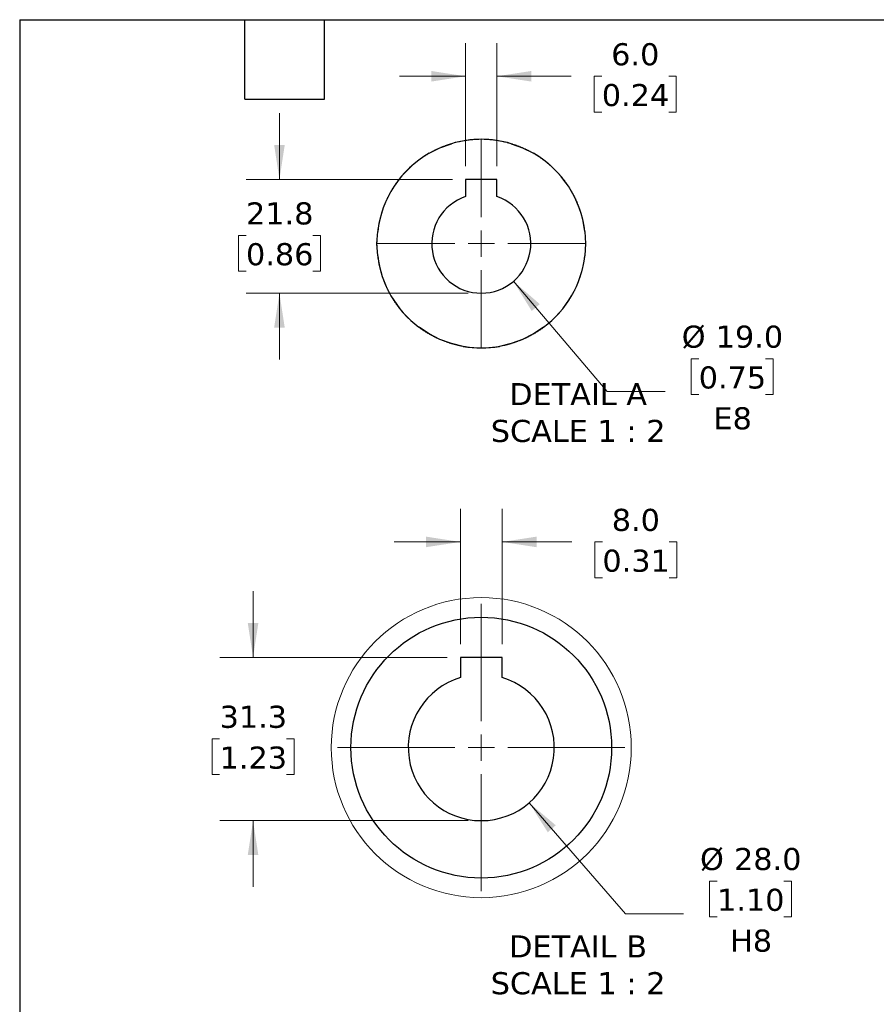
# Model space of a CAD drawing. Header units: millimetres. Extents: x 38 to 1638, y 38 to 1257.
# Tile 3 of 13: x 38 to 531, y 691 to 1257. Entities that reach past the tile are written whole.
import ezdxf

# ---------------------------------------------------------------- set-up
doc = ezdxf.new("R2010")
doc.units = ezdxf.units.MM
doc.header["$LTSCALE"] = 6
doc.linetypes.add('SLD-Solid', pattern=[0])
doc.layers.add('TEXT', color=140, linetype='SLD-Solid', lineweight=25)
doc.styles.add('SLDTEXTSTYLE0', font='VERDANA.TTF')
doc.dimstyles.new('SLDDIMSTYLE10', dxfattribs={"dimtxt": 12.948047, "dimasz": 19.812, "dimexe": 0, "dimexo": 0.0625, "dimgap": 3.237012, "dimtad": 0, "dimtih": 1, "dimtoh": 1, "dimlfac": 0.333333, "dimrnd": 1e-09, "dimzin": 12, "dimdsep": 46, "dimtxsty": 'SLDTEXTSTYLE0', "dimsah": 1, "dimcen": 0.09, "dimadec": 0, "dimazin": 3, "dimtfac": 1, "dimtmove": 0, "dimatfit": 0, "dimfxl": 0, "dimfrac": 2, "dimtolj": 1, "dimtzin": 12, "dimarcsym": 0})
doc.dimstyles.new('SLDDIMSTYLE11', dxfattribs={"dimtxt": 12.948047, "dimasz": 19.812, "dimexe": 0, "dimexo": 0.0625, "dimgap": 3.237012, "dimtad": 0, "dimtih": 1, "dimtoh": 1, "dimlfac": 0.333333, "dimrnd": 1e-09, "dimzin": 4, "dimdsep": 46, "dimtxsty": 'SLDTEXTSTYLE0', "dimsah": 1, "dimcen": 0, "dimadec": 0, "dimazin": 1, "dimtfac": 1, "dimtofl": 0, "dimtmove": 0, "dimatfit": 3, "dimfxl": 0, "dimfrac": 2, "dimtolj": 1, "dimtzin": 12, "dimarcsym": 0})
doc.dimstyles.new('SLDDIMSTYLE9', dxfattribs={"dimtxt": 12.948047, "dimasz": 19.812, "dimexe": 0, "dimexo": 0.0625, "dimgap": 3.237012, "dimtad": 0, "dimtih": 1, "dimtoh": 1, "dimlfac": 0.333333, "dimrnd": 1e-09, "dimzin": 4, "dimdsep": 46, "dimtxsty": 'SLDTEXTSTYLE0', "dimsah": 1, "dimcen": 0.09, "dimadec": 0, "dimazin": 1, "dimtfac": 1, "dimtmove": 0, "dimatfit": 0, "dimfxl": 0, "dimfrac": 2, "dimtolj": 1, "dimtzin": 12, "dimarcsym": 0})

# ---------------------------------------------------------------- blocks, each defined once
blk = doc.blocks.new('_D_21')
at = {"color": 7, "linetype": 'SLD-Solid', "lineweight": 0}
for p, q in [((294.64, 1173.03), (294.64, 1243.81)), ((312.64, 1173.03), (312.64, 1243.81)), ((294.64, 1224.76), (256.54, 1224.76)), ((312.64, 1224.76), (355.44, 1224.76)), ((372.98, 1224.76), (368.63, 1224.76)), ((368.63, 1224.76), (368.63, 1204.18)), ((411.46, 1224.76), (415.81, 1224.76)), ((415.81, 1224.76), (415.81, 1204.18)), ((368.63, 1204.18), (372.98, 1204.18)), ((415.81, 1204.18), (411.46, 1204.18))]:
    blk.add_line(p, q, dxfattribs=at)
at = {"color": 7, "linetype": 'SLD-Solid', "lineweight": 18}
for points in [[(294.64, 1224.76), (274.83, 1227.81), (274.83, 1221.71)], [(312.64, 1224.76), (332.45, 1221.71), (332.45, 1227.81)]]:
    blk.add_solid(points, dxfattribs=at)
at = {"color": 7, "linetype": 'SLD-Solid', "lineweight": 18, "char_height": 12.7, "attachment_point": 1, "style": 'SLDTEXTSTYLE0'}
for s, insert in [('6.0', (378.37, 1243.79)), ('0.24', (372.98, 1220.31))]:
    blk.add_mtext(s, dxfattribs=dict(at, insert=insert))
blk = doc.blocks.new('_D_22')
at = {"color": 7, "linetype": 'SLD-Solid', "lineweight": 0}
for p, q in [((187.53, 1165.41), (187.53, 1203.51)), ((287.02, 1165.41), (168.48, 1165.41)), ((168.29, 1133.22), (163.94, 1133.22)), ((163.94, 1133.22), (163.94, 1112.64)), ((206.77, 1133.22), (211.11, 1133.22)), ((211.11, 1133.22), (211.11, 1112.64)), ((163.94, 1112.64), (168.29, 1112.64)), ((211.11, 1112.64), (206.77, 1112.64)), ((296.02, 1100.01), (168.48, 1100.01)), ((187.53, 1100.01), (187.53, 1061.91))]:
    blk.add_line(p, q, dxfattribs=at)
at = {"color": 7, "linetype": 'SLD-Solid', "lineweight": 18}
for points in [[(187.53, 1165.41), (190.58, 1185.22), (184.48, 1185.22)], [(187.53, 1100.01), (184.48, 1080.2), (190.58, 1080.2)]]:
    blk.add_solid(points, dxfattribs=at)
at = {"color": 7, "linetype": 'SLD-Solid', "lineweight": 18, "char_height": 12.7, "attachment_point": 1, "style": 'SLDTEXTSTYLE0'}
for s, insert in [('21.8', (168.29, 1152.25)), ('0.86', (168.29, 1128.78))]:
    blk.add_mtext(s, dxfattribs=dict(at, insert=insert))
blk = doc.blocks.new('_D_23')
at = {"color": 7, "linetype": 'SLD-Solid', "lineweight": 0}
for p, q in [((322.13, 1106.82), (376.09, 1043.53)), ((428.72, 1062.33), (424.38, 1062.33)), ((424.38, 1062.33), (424.38, 1041.75)), ((467.2, 1062.33), (471.55, 1062.33)), ((471.55, 1062.33), (471.55, 1041.75)), ((376.09, 1043.53), (409.42, 1043.53)), ((424.38, 1041.75), (428.72, 1041.75)), ((471.55, 1041.75), (467.2, 1041.75))]:
    blk.add_line(p, q, dxfattribs=at)
at = {"color": 7, "linetype": 'SLD-Solid', "lineweight": 18}
blk.add_solid([(322.13, 1106.82), (332.66, 1089.77), (337.3, 1093.72)], dxfattribs=at)
at = {"color": 7, "linetype": 'SLD-Solid', "lineweight": 18, "char_height": 12.7, "attachment_point": 1, "style": 'SLDTEXTSTYLE0'}
for s, insert in [('%%c', (418.95, 1081.36)), ('19.0', (438.5, 1081.36)), ('0.75', (428.72, 1057.89)), ('E8', (437.23, 1034.41))]:
    blk.add_mtext(s, dxfattribs=dict(at, insert=insert))
blk = doc.blocks.new('SW_CENTERMARKSYMBOL_39')
at = {"color": 0, "linetype": 'SLD-Solid', "lineweight": 18}
for p, q in [((0, 15.24), (0, 60)), ((0, 0), (0, 7.62)), ((-15.24, 0), (-60, 0)), ((0, 0), (-7.62, 0)), ((0, 0), (0, -7.62)), ((0, 0), (7.62, 0)), ((15.24, 0), (60, 0)), ((0, -15.24), (0, -60))]:
    blk.add_line(p, q, dxfattribs=at)
blk = doc.blocks.new('_D_24')
at = {"color": 7, "linetype": 'SLD-Solid', "lineweight": 0}
for p, q in [((291.64, 898.15), (291.64, 975.99)), ((315.64, 898.15), (315.64, 975.99)), ((291.64, 956.94), (253.54, 956.94)), ((315.64, 956.94), (355.77, 956.94)), ((373.31, 956.94), (368.96, 956.94)), ((368.96, 956.94), (368.96, 936.37)), ((411.79, 956.94), (416.14, 956.94)), ((416.14, 956.94), (416.14, 936.37)), ((368.96, 936.37), (373.31, 936.37)), ((416.14, 936.37), (411.79, 936.37))]:
    blk.add_line(p, q, dxfattribs=at)
at = {"color": 7, "linetype": 'SLD-Solid', "lineweight": 18}
for points in [[(291.64, 956.94), (271.83, 959.99), (271.83, 953.9)], [(315.64, 956.94), (335.45, 953.9), (335.45, 959.99)]]:
    blk.add_solid(points, dxfattribs=at)
at = {"color": 7, "linetype": 'SLD-Solid', "lineweight": 18, "char_height": 12.7, "attachment_point": 1, "style": 'SLDTEXTSTYLE0'}
for s, insert in [('8.0', (378.7, 975.97)), ('0.31', (373.31, 952.5))]:
    blk.add_mtext(s, dxfattribs=dict(at, insert=insert))
blk = doc.blocks.new('_D_25')
at = {"color": 7, "linetype": 'SLD-Solid', "lineweight": 0}
for p, q in [((172.35, 890.53), (172.35, 928.63)), ((284.02, 890.53), (153.3, 890.53)), ((153.11, 843.7), (148.76, 843.7)), ((148.76, 843.7), (148.76, 823.12)), ((191.59, 843.7), (195.94, 843.7)), ((195.94, 843.7), (195.94, 823.12)), ((148.76, 823.12), (153.11, 823.12)), ((195.94, 823.12), (191.59, 823.12)), ((296.02, 796.63), (153.3, 796.63)), ((172.35, 796.63), (172.35, 758.53))]:
    blk.add_line(p, q, dxfattribs=at)
at = {"color": 7, "linetype": 'SLD-Solid', "lineweight": 18}
for points in [[(172.35, 890.53), (175.4, 910.34), (169.3, 910.34)], [(172.35, 796.63), (169.3, 776.81), (175.4, 776.81)]]:
    blk.add_solid(points, dxfattribs=at)
at = {"color": 7, "linetype": 'SLD-Solid', "lineweight": 18, "char_height": 12.7, "attachment_point": 1, "style": 'SLDTEXTSTYLE0'}
for s, insert in [('31.3', (153.11, 862.73)), ('1.23', (153.11, 839.25))]:
    blk.add_mtext(s, dxfattribs=dict(at, insert=insert))
blk = doc.blocks.new('_D_26')
at = {"color": 7, "linetype": 'SLD-Solid', "lineweight": 0}
for p, q in [((331.19, 806.92), (386.62, 743.11)), ((439.26, 761.91), (434.91, 761.91)), ((434.91, 761.91), (434.91, 741.33)), ((477.74, 761.91), (482.08, 761.91)), ((482.08, 761.91), (482.08, 741.33)), ((386.62, 743.11), (419.96, 743.11)), ((434.91, 741.33), (439.26, 741.33)), ((482.08, 741.33), (477.74, 741.33))]:
    blk.add_line(p, q, dxfattribs=at)
at = {"color": 7, "linetype": 'SLD-Solid', "lineweight": 18}
blk.add_solid([(331.19, 806.92), (341.88, 789.97), (346.48, 793.96)], dxfattribs=at)
at = {"color": 7, "linetype": 'SLD-Solid', "lineweight": 18, "char_height": 12.7, "attachment_point": 1, "style": 'SLDTEXTSTYLE0'}
for s, insert in [('%%c', (429.49, 780.94)), ('28.0', (449.04, 780.94)), ('1.10', (439.26, 757.47)), ('H8', (446.75, 733.99))]:
    blk.add_mtext(s, dxfattribs=dict(at, insert=insert))
blk = doc.blocks.new('SW_CENTERMARKSYMBOL_40')
at = {"color": 0, "linetype": 'SLD-Solid', "lineweight": 18}
for p, q in [((0, 15.24), (0, 82.62)), ((0, 0), (0, 7.62)), ((-15.24, 0), (-82.62, 0)), ((0, 0), (-7.62, 0)), ((0, 0), (0, -7.62)), ((0, 0), (7.62, 0)), ((15.24, 0), (82.62, 0)), ((0, -15.24), (0, -82.62))]:
    blk.add_line(p, q, dxfattribs=at)

msp = doc.modelspace()

# ---------------------------------------------------------------- linework, layer by layer
for p, q in [((273.64, 1180.471), (279.875, 1183.602)), ((279.875, 1183.602), (286.432, 1185.989)), ((320.848, 1185.989), (327.405, 1183.602)), ((327.405, 1183.602), (333.64, 1180.471)), ((312.64, 1165.409), (294.64, 1165.409)), ((294.64, 1165.409), (294.64, 1155.551)), ((312.64, 1155.551), (312.64, 1165.409)), ((243.64, 1128.509), (244.046, 1135.475)), ((244.046, 1121.544), (243.64, 1128.509)), ((286.432, 1071.03), (279.875, 1073.416)), ((293.221, 1069.421), (286.432, 1071.03)), ((320.848, 1071.03), (314.059, 1069.421)), ((327.405, 1073.416), (320.848, 1071.03)), ((315.64, 890.526), (291.64, 890.526)), ((291.64, 890.526), (291.64, 878.875)), ((315.64, 878.875), (315.64, 890.526))]:
    msp.add_line(p, q)
at = {"color": 7, "linetype": 'SLD-Solid', "lineweight": 18, "flags": 128}
msp.add_lwpolyline([(363.64, 1128.509), (363.64, 1128.509), (363.64, 1128.505), (363.64, 1128.236), (363.638, 1127.968), (363.635, 1127.7), (363.63, 1127.431), (363.625, 1127.163), (363.618, 1126.895), (363.611, 1126.627), (363.602, 1126.358), (363.591, 1126.09), (363.58, 1125.822), (363.567, 1125.554), (363.554, 1125.286), (363.539, 1125.018), (363.522, 1124.75), (363.505, 1124.483), (363.486, 1124.215), (363.467, 1123.947), (363.446, 1123.68), (363.423, 1123.412), (363.4, 1123.145), (363.375, 1122.878), (363.35, 1122.611), (363.323, 1122.344), (363.294, 1122.077), (363.265, 1121.81), (363.234, 1121.544), (363.234, 1121.544), (363.234, 1121.539), (363.202, 1121.273), (363.169, 1121.006), (363.135, 1120.74), (363.1, 1120.474), (363.063, 1120.208), (363.025, 1119.943), (362.987, 1119.677), (362.946, 1119.412), (362.905, 1119.147), (362.863, 1118.882), (362.819, 1118.617), (362.774, 1118.352), (362.728, 1118.088), (362.681, 1117.824), (362.633, 1117.56), (362.583, 1117.296), (362.532, 1117.033), (362.48, 1116.77), (362.427, 1116.507), (362.373, 1116.244), (362.318, 1115.981), (362.261, 1115.719), (362.203, 1115.457), (362.144, 1115.195), (362.084, 1114.934), (362.023, 1114.672), (362.023, 1114.672), (362.022, 1114.668), (361.959, 1114.407), (361.896, 1114.146), (361.831, 1113.886), (361.765, 1113.626), (361.698, 1113.366), (361.629, 1113.106), (361.56, 1112.847), (361.489, 1112.588), (361.418, 1112.33), (361.345, 1112.072), (361.271, 1111.814), (361.195, 1111.556), (361.119, 1111.299), (361.041, 1111.042), (360.963, 1110.785), (360.883, 1110.529), (360.802, 1110.273), (360.72, 1110.018), (360.636, 1109.763), (360.552, 1109.508), (360.466, 1109.254), (360.38, 1109), (360.292, 1108.746), (360.203, 1108.493), (360.113, 1108.24), (360.022, 1107.988), (360.022, 1107.988), (360.02, 1107.984), (359.928, 1107.732), (359.834, 1107.48), (359.74, 1107.229), (359.644, 1106.978), (359.547, 1106.728), (359.449, 1106.478), (359.35, 1106.229), (359.25, 1105.98), (359.149, 1105.732), (359.046, 1105.484), (358.943, 1105.236), (358.838, 1104.989), (358.732, 1104.742), (358.625, 1104.496), (358.517, 1104.251), (358.408, 1104.005), (358.298, 1103.761), (358.187, 1103.516), (358.075, 1103.273), (357.961, 1103.03), (357.847, 1102.787), (357.731, 1102.545), (357.615, 1102.303), (357.497, 1102.062), (357.378, 1101.821), (357.258, 1101.581), (357.254, 1101.573), (357.133, 1101.333), (357.011, 1101.094), (356.888, 1100.856), (356.763, 1100.618), (356.638, 1100.381), (356.512, 1100.144), (356.384, 1099.908), (356.256, 1099.672), (356.127, 1099.437), (355.996, 1099.203), (355.864, 1098.969), (355.732, 1098.736), (355.598, 1098.503), (355.463, 1098.271), (355.328, 1098.04), (355.191, 1097.809), (355.053, 1097.579), (354.914, 1097.349), (354.774, 1097.12), (354.633, 1096.892), (354.492, 1096.664), (354.349, 1096.437), (354.205, 1096.21), (354.06, 1095.984), (353.914, 1095.759), (353.767, 1095.535), (353.619, 1095.311), (353.47, 1095.088), (353.32, 1094.865), (353.169, 1094.643), (353.017, 1094.422), (352.864, 1094.202), (352.71, 1093.982), (352.555, 1093.763), (352.399, 1093.544), (352.243, 1093.327), (352.085, 1093.11), (351.926, 1092.893), (351.766, 1092.678), (351.605, 1092.463), (351.444, 1092.249), (351.281, 1092.035), (351.118, 1091.823), (350.953, 1091.611), (350.787, 1091.4), (350.621, 1091.189), (350.454, 1090.979), (350.285, 1090.77), (350.116, 1090.562), (349.946, 1090.355), (349.775, 1090.148), (349.603, 1089.942), (349.6, 1089.938), (349.427, 1089.733), (349.253, 1089.529), (349.078, 1089.325), (348.902, 1089.122), (348.726, 1088.92), (348.548, 1088.719), (348.37, 1088.519), (348.191, 1088.319), (348.011, 1088.12), (347.829, 1087.922), (347.648, 1087.725), (347.465, 1087.529), (347.281, 1087.333), (347.096, 1087.138), (346.911, 1086.944), (346.725, 1086.751), (346.537, 1086.559), (346.349, 1086.368), (346.161, 1086.177), (345.971, 1085.987), (345.78, 1085.798), (345.589, 1085.61), (345.396, 1085.423), (345.203, 1085.237), (345.009, 1085.051), (344.815, 1084.867), (344.815, 1084.867), (344.811, 1084.864), (344.616, 1084.68), (344.419, 1084.497), (344.222, 1084.315), (344.024, 1084.134), (343.825, 1083.954), (343.625, 1083.775), (343.425, 1083.596), (343.224, 1083.419), (343.022, 1083.242), (342.819, 1083.067), (342.615, 1082.892), (342.411, 1082.718), (342.206, 1082.545), (342, 1082.373), (341.793, 1082.202), (341.586, 1082.032), (341.377, 1081.863), (341.168, 1081.694), (340.959, 1081.527), (340.748, 1081.361), (340.537, 1081.195), (340.325, 1081.031), (340.112, 1080.867), (339.899, 1080.704), (339.685, 1080.543), (339.47, 1080.382), (339.47, 1080.382), (339.466, 1080.379), (339.25, 1080.219), (339.034, 1080.061), (338.817, 1079.903), (338.599, 1079.746), (338.381, 1079.59), (338.162, 1079.435), (337.942, 1079.281), (337.721, 1079.128), (337.5, 1078.976), (337.278, 1078.826), (337.056, 1078.676), (336.833, 1078.527), (336.609, 1078.379), (336.384, 1078.232), (336.159, 1078.086), (335.933, 1077.941), (335.707, 1077.797), (335.48, 1077.654), (335.252, 1077.512), (335.023, 1077.371), (334.794, 1077.232), (334.565, 1077.093), (334.335, 1076.955), (334.104, 1076.818), (333.872, 1076.682), (333.64, 1076.548), (333.64, 1076.548), (333.636, 1076.545), (333.403, 1076.412), (333.17, 1076.279), (332.936, 1076.148), (332.702, 1076.017), (332.467, 1075.888), (332.231, 1075.759), (331.995, 1075.632), (331.758, 1075.506), (331.521, 1075.381), (331.283, 1075.256), (331.045, 1075.133), (330.806, 1075.011), (330.566, 1074.89), (330.326, 1074.77), (330.085, 1074.652), (329.844, 1074.534), (329.603, 1074.417), (329.36, 1074.302), (329.118, 1074.187), (328.875, 1074.074), (328.631, 1073.961), (328.387, 1073.85), (328.142, 1073.74), (327.897, 1073.631), (327.651, 1073.523), (327.405, 1073.416), (327.405, 1073.416), (327.401, 1073.414), (327.154, 1073.309), (326.907, 1073.204), (326.659, 1073.101), (326.411, 1072.998), (326.163, 1072.897), (325.914, 1072.797), (325.665, 1072.698), (325.415, 1072.6), (325.164, 1072.503), (324.914, 1072.407), (324.663, 1072.313), (324.411, 1072.219), (324.159, 1072.127), (323.907, 1072.036), (323.654, 1071.946), (323.401, 1071.857), (323.147, 1071.769), (322.893, 1071.682), (322.639, 1071.597), (322.384, 1071.512), (322.129, 1071.429), (321.874, 1071.347), (321.618, 1071.266), (321.362, 1071.186), (321.105, 1071.108), (320.848, 1071.03), (320.848, 1071.03), (320.844, 1071.029), (320.587, 1070.952), (320.329, 1070.877), (320.071, 1070.803), (319.813, 1070.73), (319.554, 1070.658), (319.295, 1070.588), (319.036, 1070.518), (318.777, 1070.45), (318.517, 1070.383), (318.257, 1070.317), (317.996, 1070.252), (317.736, 1070.189), (317.475, 1070.126), (317.214, 1070.065), (316.952, 1070.005), (316.69, 1069.946), (316.428, 1069.888), (316.166, 1069.831), (315.903, 1069.776), (315.641, 1069.722), (315.378, 1069.669), (315.114, 1069.617), (314.851, 1069.566), (314.587, 1069.516), (314.323, 1069.468), (314.059, 1069.421), (314.059, 1069.421), (314.054, 1069.42), (313.79, 1069.374), (313.525, 1069.329), (313.261, 1069.286), (312.996, 1069.243), (312.731, 1069.202), (312.465, 1069.162), (312.2, 1069.123), (311.934, 1069.085), (311.668, 1069.049), (311.402, 1069.014), (311.136, 1068.979), (310.87, 1068.946), (310.603, 1068.915), (310.337, 1068.884), (310.07, 1068.855), (309.803, 1068.827), (309.536, 1068.8), (309.269, 1068.774), (309.002, 1068.749), (308.735, 1068.726), (308.467, 1068.704), (308.2, 1068.683), (307.932, 1068.663), (307.664, 1068.644), (307.397, 1068.627), (307.129, 1068.611), (307.124, 1068.611), (306.856, 1068.596), (306.588, 1068.582), (306.32, 1068.569), (306.052, 1068.558), (305.784, 1068.548), (305.516, 1068.539), (305.248, 1068.531), (304.979, 1068.524), (304.711, 1068.519), (304.443, 1068.515), (304.174, 1068.512), (303.906, 1068.51), (303.638, 1068.509), (303.369, 1068.51), (303.101, 1068.512), (302.833, 1068.515), (302.565, 1068.519), (302.296, 1068.524), (302.028, 1068.531), (301.76, 1068.539), (301.492, 1068.548), (301.224, 1068.558), (300.955, 1068.569), (300.687, 1068.582), (300.419, 1068.596), (300.152, 1068.611), (300.147, 1068.611), (299.879, 1068.627), (299.611, 1068.645), (299.343, 1068.663), (299.076, 1068.683), (298.808, 1068.704), (298.541, 1068.726), (298.274, 1068.75), (298.006, 1068.774), (297.739, 1068.8), (297.472, 1068.827), (297.206, 1068.855), (296.939, 1068.885), (296.672, 1068.915), (296.406, 1068.947), (296.14, 1068.98), (295.873, 1069.014), (295.607, 1069.049), (295.342, 1069.086), (295.076, 1069.124), (294.81, 1069.163), (294.545, 1069.203), (294.28, 1069.244), (294.015, 1069.286), (293.75, 1069.33), (293.486, 1069.375), (293.221, 1069.421), (293.221, 1069.421), (293.217, 1069.422), (292.953, 1069.469), (292.689, 1069.517), (292.425, 1069.567), (292.161, 1069.618), (291.898, 1069.669), (291.635, 1069.723), (291.372, 1069.777), (291.11, 1069.832), (290.848, 1069.889), (290.585, 1069.947), (290.324, 1070.006), (290.062, 1070.066), (289.801, 1070.127), (289.54, 1070.19), (289.279, 1070.253), (289.019, 1070.318), (288.759, 1070.384), (288.499, 1070.451), (288.24, 1070.519), (287.98, 1070.589), (287.722, 1070.66), (287.463, 1070.731), (287.205, 1070.804), (286.947, 1070.878), (286.689, 1070.954), (286.432, 1071.03), (286.432, 1071.03), (286.427, 1071.031), (286.171, 1071.109), (285.914, 1071.188), (285.658, 1071.267), (285.402, 1071.348), (285.147, 1071.431), (284.892, 1071.514), (284.637, 1071.598), (284.383, 1071.684), (284.129, 1071.77), (283.875, 1071.858), (283.622, 1071.947), (283.369, 1072.037), (283.117, 1072.129), (282.865, 1072.221), (282.613, 1072.314), (282.362, 1072.409), (282.112, 1072.505), (281.861, 1072.602), (281.611, 1072.699), (281.362, 1072.799), (281.113, 1072.899), (280.865, 1073), (280.617, 1073.102), (280.369, 1073.206), (280.122, 1073.311), (279.875, 1073.416), (279.875, 1073.416), (279.871, 1073.418), (279.625, 1073.525), (279.379, 1073.633), (279.134, 1073.742), (278.889, 1073.852), (278.645, 1073.963), (278.401, 1074.076), (278.158, 1074.189), (277.916, 1074.304), (277.673, 1074.419), (277.432, 1074.536), (277.191, 1074.654), (276.95, 1074.773), (276.71, 1074.892), (276.471, 1075.013), (276.232, 1075.135), (275.993, 1075.259), (275.755, 1075.383), (275.518, 1075.508), (275.281, 1075.634), (275.045, 1075.762), (274.809, 1075.89), (274.574, 1076.019), (274.34, 1076.15), (274.106, 1076.282), (273.873, 1076.414), (273.64, 1076.548), (273.64, 1076.548), (273.636, 1076.55), (273.404, 1076.685), (273.173, 1076.821), (272.942, 1076.957), (272.711, 1077.095), (272.482, 1077.234), (272.253, 1077.374), (272.024, 1077.515), (271.797, 1077.657), (271.57, 1077.8), (271.343, 1077.943), (271.117, 1078.088), (270.892, 1078.234), (270.668, 1078.381), (270.444, 1078.529), (270.221, 1078.678), (269.998, 1078.828), (269.776, 1078.979), (269.555, 1079.131), (269.335, 1079.284), (269.115, 1079.438), (268.896, 1079.593), (268.677, 1079.749), (268.46, 1079.906), (268.243, 1080.063), (268.026, 1080.222), (267.811, 1080.382), (267.811, 1080.382), (267.807, 1080.385), (267.592, 1080.546), (267.378, 1080.707), (267.164, 1080.87), (266.952, 1081.033), (266.74, 1081.198), (266.529, 1081.363), (266.318, 1081.53), (266.108, 1081.697), (265.899, 1081.866), (265.691, 1082.035), (265.484, 1082.205), (265.277, 1082.376), (265.071, 1082.548), (264.866, 1082.721), (264.662, 1082.895), (264.458, 1083.07), (264.255, 1083.245), (264.053, 1083.422), (263.852, 1083.6), (263.651, 1083.778), (263.452, 1083.957), (263.253, 1084.137), (263.055, 1084.318), (262.858, 1084.5), (262.661, 1084.683), (262.466, 1084.867), (262.466, 1084.867), (262.462, 1084.87), (262.267, 1085.055), (262.074, 1085.24), (261.88, 1085.427), (261.688, 1085.614), (261.497, 1085.802), (261.306, 1085.991), (261.116, 1086.18), (260.928, 1086.371), (260.74, 1086.562), (260.552, 1086.755), (260.366, 1086.948), (260.181, 1087.142), (259.996, 1087.337), (259.812, 1087.532), (259.63, 1087.729), (259.448, 1087.926), (259.267, 1088.124), (259.086, 1088.323), (258.907, 1088.522), (258.729, 1088.723), (258.551, 1088.924), (258.375, 1089.126), (258.199, 1089.329), (258.024, 1089.533), (257.85, 1089.737), (257.677, 1089.942), (257.671, 1089.949), (257.499, 1090.155), (257.328, 1090.362), (257.158, 1090.57), (256.989, 1090.778), (256.821, 1090.987), (256.653, 1091.197), (256.487, 1091.407), (256.322, 1091.618), (256.157, 1091.83), (255.993, 1092.043), (255.831, 1092.256), (255.669, 1092.471), (255.509, 1092.686), (255.349, 1092.901), (255.19, 1093.117), (255.032, 1093.335), (254.875, 1093.552), (254.72, 1093.771), (254.565, 1093.99), (254.411, 1094.21), (254.258, 1094.43), (254.106, 1094.651), (253.955, 1094.873), (253.805, 1095.096), (253.656, 1095.319), (253.508, 1095.543), (253.361, 1095.767), (253.215, 1095.992), (253.071, 1096.218), (252.927, 1096.445), (252.784, 1096.672), (252.642, 1096.9), (252.501, 1097.128), (252.361, 1097.357), (252.222, 1097.587), (252.085, 1097.817), (251.948, 1098.048), (251.812, 1098.279), (251.677, 1098.511), (251.544, 1098.744), (251.411, 1098.977), (251.28, 1099.211), (251.149, 1099.446), (251.02, 1099.681), (250.891, 1099.916), (250.764, 1100.152), (250.638, 1100.389), (250.512, 1100.627), (250.388, 1100.864), (250.265, 1101.103), (250.143, 1101.342), (250.022, 1101.581), (250.02, 1101.586), (249.9, 1101.826), (249.781, 1102.066), (249.664, 1102.307), (249.547, 1102.549), (249.432, 1102.791), (249.317, 1103.034), (249.204, 1103.277), (249.091, 1103.521), (248.98, 1103.765), (248.87, 1104.01), (248.761, 1104.255), (248.653, 1104.501), (248.546, 1104.747), (248.441, 1104.993), (248.336, 1105.24), (248.232, 1105.488), (248.13, 1105.736), (248.029, 1105.984), (247.929, 1106.233), (247.83, 1106.483), (247.732, 1106.733), (247.635, 1106.983), (247.539, 1107.234), (247.444, 1107.485), (247.351, 1107.736), (247.259, 1107.988), (247.259, 1107.988), (247.257, 1107.993), (247.166, 1108.245), (247.076, 1108.498), (246.987, 1108.751), (246.899, 1109.004), (246.812, 1109.258), (246.727, 1109.513), (246.642, 1109.767), (246.559, 1110.023), (246.477, 1110.278), (246.396, 1110.534), (246.316, 1110.79), (246.238, 1111.047), (246.16, 1111.303), (246.084, 1111.561), (246.009, 1111.818), (245.934, 1112.076), (245.862, 1112.334), (245.79, 1112.593), (245.719, 1112.852), (245.65, 1113.111), (245.581, 1113.37), (245.514, 1113.63), (245.448, 1113.89), (245.384, 1114.151), (245.32, 1114.411), (245.257, 1114.672), (245.257, 1114.672), (245.256, 1114.677), (245.195, 1114.938), (245.135, 1115.2), (245.076, 1115.461), (245.018, 1115.724), (244.962, 1115.986), (244.906, 1116.248), (244.852, 1116.511), (244.799, 1116.774), (244.747, 1117.037), (244.696, 1117.301), (244.647, 1117.565), (244.598, 1117.829), (244.551, 1118.093), (244.505, 1118.357), (244.461, 1118.622), (244.417, 1118.886), (244.374, 1119.151), (244.333, 1119.416), (244.293, 1119.682), (244.254, 1119.947), (244.217, 1120.213), (244.18, 1120.479), (244.145, 1120.745), (244.111, 1121.011), (244.078, 1121.277), (244.046, 1121.544), (244.046, 1121.544), (244.045, 1121.548), (244.015, 1121.815), (243.985, 1122.082), (243.957, 1122.349), (243.93, 1122.616), (243.905, 1122.883), (243.88, 1123.15), (243.857, 1123.417), (243.834, 1123.685), (243.813, 1123.952), (243.794, 1124.22), (243.775, 1124.487), (243.758, 1124.755), (243.742, 1125.023), (243.727, 1125.291), (243.713, 1125.559), (243.7, 1125.827), (243.689, 1126.095), (243.679, 1126.363), (243.67, 1126.631), (243.662, 1126.9), (243.655, 1127.168), (243.65, 1127.436), (243.646, 1127.704), (243.643, 1127.973), (243.641, 1128.241), (243.64, 1128.509), (243.64, 1128.509), (243.64, 1128.514), (243.641, 1128.782), (243.643, 1129.051), (243.646, 1129.319), (243.65, 1129.587), (243.655, 1129.856), (243.662, 1130.124), (243.67, 1130.392), (243.679, 1130.66), (243.689, 1130.928), (243.7, 1131.196), (243.713, 1131.464), (243.727, 1131.732), (243.742, 1132), (243.758, 1132.268), (243.775, 1132.536), (243.794, 1132.804), (243.814, 1133.071), (243.835, 1133.339), (243.857, 1133.606), (243.88, 1133.873), (243.905, 1134.141), (243.931, 1134.408), (243.958, 1134.675), (243.986, 1134.942), (244.015, 1135.208), (244.046, 1135.475), (244.046, 1135.475), (244.046, 1135.48), (244.078, 1135.746), (244.111, 1136.012), (244.145, 1136.279), (244.181, 1136.544), (244.217, 1136.81), (244.255, 1137.076), (244.294, 1137.341), (244.334, 1137.607), (244.375, 1137.872), (244.418, 1138.137), (244.461, 1138.402), (244.506, 1138.666), (244.552, 1138.931), (244.599, 1139.195), (244.648, 1139.459), (244.697, 1139.722), (244.748, 1139.986), (244.8, 1140.249), (244.853, 1140.512), (244.907, 1140.775), (244.963, 1141.037), (245.019, 1141.3), (245.077, 1141.562), (245.136, 1141.824), (245.196, 1142.085), (245.257, 1142.346), (245.257, 1142.346), (245.259, 1142.351), (245.321, 1142.612), (245.385, 1142.873), (245.45, 1143.133), (245.516, 1143.393), (245.583, 1143.653), (245.651, 1143.912), (245.72, 1144.171), (245.791, 1144.43), (245.863, 1144.689), (245.936, 1144.947), (246.01, 1145.205), (246.085, 1145.463), (246.161, 1145.72), (246.239, 1145.977), (246.318, 1146.233), (246.398, 1146.489), (246.479, 1146.745), (246.561, 1147.001), (246.644, 1147.256), (246.728, 1147.51), (246.814, 1147.765), (246.901, 1148.019), (246.988, 1148.272), (247.077, 1148.525), (247.167, 1148.778), (247.259, 1149.031), (247.259, 1149.031), (247.26, 1149.035), (247.353, 1149.287), (247.446, 1149.538), (247.541, 1149.79), (247.636, 1150.04), (247.733, 1150.29), (247.831, 1150.54), (247.93, 1150.79), (248.031, 1151.039), (248.132, 1151.287), (248.234, 1151.535), (248.338, 1151.783), (248.442, 1152.03), (248.548, 1152.276), (248.655, 1152.522), (248.763, 1152.768), (248.872, 1153.013), (248.982, 1153.258), (249.093, 1153.502), (249.206, 1153.746), (249.319, 1153.989), (249.434, 1154.232), (249.549, 1154.474), (249.666, 1154.716), (249.784, 1154.957), (249.902, 1155.197), (250.022, 1155.437), (250.033, 1155.459), (250.154, 1155.698), (250.276, 1155.937), (250.399, 1156.175), (250.524, 1156.413), (250.649, 1156.65), (250.775, 1156.887), (250.903, 1157.123), (251.031, 1157.359), (251.161, 1157.594), (251.291, 1157.828), (251.423, 1158.062), (251.556, 1158.295), (251.689, 1158.528), (251.824, 1158.76), (251.96, 1158.991), (252.097, 1159.222), (252.235, 1159.452), (252.374, 1159.682), (252.513, 1159.911), (252.654, 1160.139), (252.796, 1160.367), (252.939, 1160.594), (253.083, 1160.82), (253.228, 1161.046), (253.374, 1161.271), (253.521, 1161.496), (253.669, 1161.72), (253.818, 1161.943), (253.968, 1162.165), (254.119, 1162.387), (254.271, 1162.608), (254.424, 1162.829), (254.578, 1163.048), (254.733, 1163.267), (254.889, 1163.486), (255.046, 1163.703), (255.204, 1163.92), (255.363, 1164.137), (255.523, 1164.352), (255.683, 1164.567), (255.845, 1164.781), (256.008, 1164.994), (256.172, 1165.207), (256.336, 1165.419), (256.502, 1165.63), (256.668, 1165.841), (256.836, 1166.05), (257.004, 1166.259), (257.173, 1166.467), (257.343, 1166.675), (257.515, 1166.882), (257.687, 1167.087), (257.86, 1167.293), (258.034, 1167.497), (258.208, 1167.7), (258.384, 1167.903), (258.561, 1168.105), (258.738, 1168.306), (258.917, 1168.507), (259.096, 1168.707), (259.276, 1168.905), (259.457, 1169.103), (259.639, 1169.3), (259.822, 1169.497), (260.006, 1169.692), (260.19, 1169.887), (260.376, 1170.081), (260.562, 1170.274), (260.75, 1170.466), (260.938, 1170.658), (261.126, 1170.848), (261.316, 1171.038), (261.507, 1171.227), (261.698, 1171.415), (261.891, 1171.602), (262.084, 1171.788), (262.278, 1171.974), (262.473, 1172.158), (262.668, 1172.342), (262.865, 1172.525), (263.062, 1172.707), (263.26, 1172.888), (263.459, 1173.068), (263.658, 1173.247), (263.859, 1173.425), (264.06, 1173.603), (264.262, 1173.779), (264.465, 1173.955), (264.669, 1174.13), (264.873, 1174.304), (265.078, 1174.476), (265.284, 1174.648), (265.491, 1174.82), (265.698, 1174.99), (265.907, 1175.159), (266.116, 1175.327), (266.325, 1175.495), (266.536, 1175.661), (266.747, 1175.826), (266.959, 1175.991), (267.172, 1176.155), (267.385, 1176.317), (267.599, 1176.479), (267.814, 1176.639), (268.03, 1176.799), (268.246, 1176.958), (268.463, 1177.116), (268.681, 1177.273), (268.899, 1177.428), (269.119, 1177.583), (269.338, 1177.737), (269.559, 1177.89), (269.78, 1178.042), (270.002, 1178.193), (270.224, 1178.343), (270.448, 1178.492), (270.672, 1178.64), (270.896, 1178.787), (271.121, 1178.933), (271.347, 1179.078), (271.574, 1179.222), (271.801, 1179.364), (272.028, 1179.506), (272.257, 1179.647), (272.486, 1179.787), (272.715, 1179.926), (272.946, 1180.064), (273.176, 1180.2), (273.408, 1180.336), (273.64, 1180.471), (273.64, 1180.471), (273.644, 1180.473), (273.877, 1180.607), (274.11, 1180.739), (274.344, 1180.871), (274.579, 1181.001), (274.814, 1181.131), (275.049, 1181.259), (275.285, 1181.387), (275.522, 1181.513), (275.76, 1181.638), (275.997, 1181.762), (276.236, 1181.885), (276.475, 1182.007), (276.714, 1182.128), (276.954, 1182.248), (277.195, 1182.367), (277.436, 1182.485), (277.678, 1182.601), (277.92, 1182.717), (278.163, 1182.831), (278.406, 1182.945), (278.649, 1183.057), (278.894, 1183.168), (279.138, 1183.278), (279.384, 1183.388), (279.629, 1183.495), (279.875, 1183.602), (279.875, 1183.602), (279.88, 1183.604), (280.126, 1183.71), (280.373, 1183.814), (280.621, 1183.918), (280.869, 1184.02), (281.118, 1184.122), (281.366, 1184.222), (281.616, 1184.321), (281.866, 1184.419), (282.116, 1184.516), (282.367, 1184.611), (282.618, 1184.706), (282.869, 1184.799), (283.121, 1184.892), (283.373, 1184.983), (283.626, 1185.073), (283.879, 1185.162), (284.133, 1185.25), (284.387, 1185.336), (284.641, 1185.422), (284.896, 1185.506), (285.151, 1185.59), (285.406, 1185.672), (285.662, 1185.753), (285.918, 1185.832), (286.175, 1185.911), (286.432, 1185.989), (286.432, 1185.989), (286.455, 1185.996), (286.712, 1186.072), (286.97, 1186.147), (287.228, 1186.221), (287.486, 1186.294), (287.744, 1186.365), (288.003, 1186.436), (288.263, 1186.505), (288.522, 1186.573), (288.782, 1186.64), (289.042, 1186.706), (289.302, 1186.771), (289.563, 1186.835), (289.824, 1186.897), (290.085, 1186.958), (290.347, 1187.018), (290.609, 1187.077), (290.871, 1187.135), (291.133, 1187.191), (291.396, 1187.247), (291.658, 1187.301), (291.921, 1187.354), (292.185, 1187.406), (292.448, 1187.456), (292.712, 1187.506), (292.976, 1187.554), (293.24, 1187.601), (293.504, 1187.647), (293.769, 1187.692), (294.034, 1187.735), (294.299, 1187.778), (294.564, 1187.819), (294.829, 1187.859), (295.095, 1187.898), (295.36, 1187.935), (295.626, 1187.972), (295.892, 1188.007), (296.158, 1188.041), (296.425, 1188.074), (296.691, 1188.106), (296.958, 1188.136), (297.224, 1188.165), (297.491, 1188.193), (297.758, 1188.22), (298.025, 1188.246), (298.293, 1188.271), (298.56, 1188.294), (298.827, 1188.316), (299.095, 1188.337), (299.362, 1188.357), (299.63, 1188.375), (299.898, 1188.392), (300.166, 1188.409), (300.434, 1188.424), (300.702, 1188.437), (300.97, 1188.45), (301.238, 1188.461), (301.506, 1188.471), (301.774, 1188.48), (302.042, 1188.488), (302.311, 1188.495), (302.579, 1188.5), (302.847, 1188.504), (303.115, 1188.507), (303.384, 1188.509), (303.652, 1188.509), (303.92, 1188.509), (304.189, 1188.507), (304.457, 1188.504), (304.725, 1188.5), (304.994, 1188.494), (305.262, 1188.487), (305.53, 1188.48), (305.798, 1188.47), (306.066, 1188.46), (306.334, 1188.449), (306.602, 1188.436), (306.87, 1188.422), (307.138, 1188.407), (307.406, 1188.391), (307.674, 1188.374), (307.942, 1188.355), (308.209, 1188.335), (308.477, 1188.314), (308.744, 1188.292), (309.011, 1188.268), (309.279, 1188.244), (309.546, 1188.218), (309.813, 1188.191), (310.08, 1188.163), (310.346, 1188.133), (310.613, 1188.103), (310.879, 1188.071), (311.146, 1188.038), (311.412, 1188.004), (311.678, 1187.969), (311.943, 1187.932), (312.209, 1187.894), (312.475, 1187.855), (312.74, 1187.815), (313.005, 1187.774), (313.27, 1187.731), (313.535, 1187.688), (313.799, 1187.643), (314.064, 1187.597), (314.328, 1187.55), (314.592, 1187.501), (314.855, 1187.452), (315.119, 1187.401), (315.382, 1187.349), (315.645, 1187.296), (315.908, 1187.242), (316.171, 1187.186), (316.433, 1187.13), (316.695, 1187.072), (316.957, 1187.013), (317.218, 1186.953), (317.479, 1186.891), (317.74, 1186.829), (318.001, 1186.765), (318.261, 1186.701), (318.521, 1186.635), (318.781, 1186.567), (319.041, 1186.499), (319.3, 1186.43), (319.559, 1186.359), (319.817, 1186.287), (320.076, 1186.214), (320.334, 1186.14), (320.591, 1186.065), (320.848, 1185.989), (320.848, 1185.989), (320.853, 1185.987), (321.11, 1185.91), (321.366, 1185.831), (321.622, 1185.751), (321.878, 1185.67), (322.134, 1185.588), (322.389, 1185.505), (322.644, 1185.42), (322.898, 1185.335), (323.152, 1185.248), (323.405, 1185.16), (323.658, 1185.071), (323.911, 1184.981), (324.164, 1184.89), (324.416, 1184.798), (324.667, 1184.704), (324.918, 1184.61), (325.169, 1184.514), (325.419, 1184.417), (325.669, 1184.319), (325.918, 1184.22), (326.167, 1184.12), (326.416, 1184.019), (326.664, 1183.916), (326.911, 1183.813), (327.158, 1183.708), (327.405, 1183.602), (327.405, 1183.602), (327.409, 1183.6), (327.655, 1183.494), (327.901, 1183.386), (328.146, 1183.277), (328.391, 1183.166), (328.635, 1183.055), (328.879, 1182.943), (329.122, 1182.829), (329.365, 1182.715), (329.607, 1182.599), (329.848, 1182.483), (330.089, 1182.365), (330.33, 1182.246), (330.57, 1182.126), (330.81, 1182.005), (331.049, 1181.883), (331.287, 1181.76), (331.525, 1181.636), (331.762, 1181.511), (331.999, 1181.384), (332.235, 1181.257), (332.471, 1181.129), (332.706, 1180.999), (332.94, 1180.869), (333.174, 1180.737), (333.407, 1180.605), (333.64, 1180.471), (333.64, 1180.471), (333.661, 1180.459), (333.893, 1180.324), (334.124, 1180.188), (334.355, 1180.051), (334.585, 1179.914), (334.815, 1179.775), (335.044, 1179.635), (335.272, 1179.494), (335.5, 1179.352), (335.727, 1179.209), (335.953, 1179.065), (336.179, 1178.92), (336.404, 1178.774), (336.629, 1178.627), (336.852, 1178.479), (337.076, 1178.33), (337.298, 1178.18), (337.52, 1178.029), (337.741, 1177.877), (337.961, 1177.724), (338.181, 1177.57), (338.4, 1177.415), (338.619, 1177.259), (338.836, 1177.102), (339.053, 1176.944), (339.269, 1176.785), (339.485, 1176.625), (339.7, 1176.465), (339.914, 1176.303), (340.127, 1176.14), (340.34, 1175.976), (340.552, 1175.812), (340.763, 1175.646), (340.973, 1175.48), (341.183, 1175.312), (341.392, 1175.144), (341.6, 1174.975), (341.808, 1174.804), (342.014, 1174.633), (342.22, 1174.461), (342.425, 1174.288), (342.63, 1174.114), (342.833, 1173.94), (343.036, 1173.764), (343.238, 1173.587), (343.439, 1173.41), (343.64, 1173.231), (343.839, 1173.052), (344.038, 1172.872), (344.236, 1172.691), (344.433, 1172.509), (344.63, 1172.326), (344.825, 1172.142), (345.02, 1171.957), (345.214, 1171.772), (345.407, 1171.585), (345.599, 1171.398), (345.79, 1171.21), (345.981, 1171.021), (346.171, 1170.831), (346.359, 1170.641), (346.547, 1170.449), (346.735, 1170.257), (346.921, 1170.064), (347.106, 1169.87), (347.291, 1169.675), (347.474, 1169.48), (347.657, 1169.283), (347.839, 1169.086), (348.02, 1168.888), (348.2, 1168.689), (348.38, 1168.489), (348.558, 1168.289), (348.735, 1168.087), (348.912, 1167.885), (349.088, 1167.683), (349.262, 1167.479), (349.436, 1167.274), (349.609, 1167.069), (349.781, 1166.863), (349.952, 1166.657), (350.122, 1166.449), (350.291, 1166.241), (350.46, 1166.032), (350.627, 1165.822), (350.793, 1165.612), (350.959, 1165.4), (351.123, 1165.188), (351.287, 1164.976), (351.45, 1164.762), (351.611, 1164.548), (351.772, 1164.333), (351.932, 1164.117), (352.09, 1163.901), (352.248, 1163.684), (352.405, 1163.466), (352.561, 1163.248), (352.716, 1163.029), (352.87, 1162.809), (353.022, 1162.589), (353.174, 1162.367), (353.325, 1162.145), (353.475, 1161.923), (353.624, 1161.7), (353.772, 1161.476), (353.919, 1161.251), (354.065, 1161.026), (354.21, 1160.8), (354.354, 1160.574), (354.497, 1160.347), (354.639, 1160.119), (354.779, 1159.891), (354.919, 1159.662), (355.058, 1159.432), (355.196, 1159.202), (355.333, 1158.971), (355.468, 1158.739), (355.603, 1158.507), (355.737, 1158.275), (355.869, 1158.041), (356.001, 1157.807), (356.131, 1157.573), (356.261, 1157.338), (356.389, 1157.102), (356.516, 1156.866), (356.643, 1156.629), (356.768, 1156.392), (356.892, 1156.154), (357.015, 1155.916), (357.137, 1155.677), (357.258, 1155.437), (357.26, 1155.433), (357.38, 1155.193), (357.499, 1154.952), (357.617, 1154.711), (357.733, 1154.47), (357.849, 1154.227), (357.963, 1153.985), (358.077, 1153.742), (358.189, 1153.498), (358.3, 1153.254), (358.41, 1153.009), (358.519, 1152.764), (358.627, 1152.518), (358.734, 1152.272), (358.84, 1152.025), (358.944, 1151.778), (359.048, 1151.531), (359.15, 1151.283), (359.252, 1151.034), (359.352, 1150.785), (359.451, 1150.536), (359.549, 1150.286), (359.646, 1150.036), (359.741, 1149.785), (359.836, 1149.534), (359.929, 1149.282), (360.022, 1149.031), (360.022, 1149.031), (360.023, 1149.026), (360.115, 1148.774), (360.205, 1148.521), (360.294, 1148.268), (360.381, 1148.014), (360.468, 1147.76), (360.554, 1147.506), (360.638, 1147.251), (360.721, 1146.996), (360.803, 1146.741), (360.884, 1146.485), (360.964, 1146.229), (361.043, 1145.972), (361.12, 1145.715), (361.197, 1145.458), (361.272, 1145.2), (361.346, 1144.943), (361.419, 1144.684), (361.491, 1144.426), (361.561, 1144.167), (361.631, 1143.908), (361.699, 1143.648), (361.766, 1143.388), (361.832, 1143.128), (361.897, 1142.868), (361.96, 1142.607), (362.023, 1142.346), (362.023, 1142.346), (362.024, 1142.342), (362.085, 1142.08), (362.145, 1141.819), (362.204, 1141.557), (362.262, 1141.295), (362.319, 1141.033), (362.374, 1140.77), (362.428, 1140.507), (362.481, 1140.244), (362.533, 1139.981), (362.584, 1139.718), (362.634, 1139.454), (362.682, 1139.19), (362.729, 1138.926), (362.775, 1138.662), (362.82, 1138.397), (362.863, 1138.132), (362.906, 1137.867), (362.947, 1137.602), (362.987, 1137.337), (363.026, 1137.071), (363.064, 1136.806), (363.1, 1136.54), (363.136, 1136.274), (363.17, 1136.008), (363.203, 1135.741), (363.234, 1135.475), (363.234, 1135.475), (363.235, 1135.47), (363.266, 1135.204), (363.295, 1134.937), (363.323, 1134.67), (363.35, 1134.403), (363.376, 1134.136), (363.4, 1133.869), (363.424, 1133.601), (363.446, 1133.334), (363.467, 1133.067), (363.487, 1132.799), (363.505, 1132.531), (363.523, 1132.263), (363.539, 1131.996), (363.554, 1131.728), (363.568, 1131.46), (363.58, 1131.192), (363.592, 1130.924), (363.602, 1130.656), (363.611, 1130.387), (363.619, 1130.119), (363.625, 1129.851), (363.631, 1129.583), (363.635, 1129.314), (363.638, 1129.046), (363.64, 1128.778), (363.64, 1128.509), (363.64, 1128.509)], dxfattribs=at)
at = {"flags": 128}
for points in [[(363.234, 1135.475), (363.64, 1128.509), (363.234, 1121.544)], [(279.875, 1073.416), (273.64, 1076.548), (267.811, 1080.382)], [(339.47, 1080.382), (333.64, 1076.548), (327.405, 1073.416)]]:
    msp.add_lwpolyline(points, dxfattribs=at)
at = {"color": 7, "linetype": 'SLD-Solid', "lineweight": 18}
msp.add_circle((303.64, 838.627), 86.307, dxfattribs=at)
msp.add_circle((303.64, 838.626), 75)
for centre, radius, start, end in [((303.64, 1128.509), 60, 73.33349, 106.66651), ((303.64, 1128.509), 60, 120.00015, 173.33327), ((303.64, 1128.509), 60, 6.66673, 59.99985), ((303.64, 1128.509), 28.5, 108.40848, 71.59152), ((303.64, 1128.509), 60, 186.66673, 233.33328), ((303.64, 1128.509), 60, 306.66672, 353.33328), ((303.64, 1128.51), 60, 260.00008, 279.99992), ((303.64, 838.626), 42, 106.60155, 73.39845)]:
    msp.add_arc(centre, radius, start, end)
at = {"layer": 'TEXT'}
for p, q in [((38.1, 1257.3), (1638.3, 1257.3)), ((38.1, 1257.3), (38.1, 38.1)), ((167.64, 1211.58), (167.64, 1257.3)), ((213.36, 1211.58), (213.36, 1257.3)), ((167.64, 1211.58), (213.36, 1211.58))]:
    msp.add_line(p, q, dxfattribs=at)

# ---------------------------------------------------------------- block references
at = {"color": 7, "linetype": 'Continuous', "lineweight": 0}
for name, p in [('SW_CENTERMARKSYMBOL_39', (303.64, 1128.509)), ('SW_CENTERMARKSYMBOL_40', (303.64, 838.626))]:
    msp.add_blockref(name, p, dxfattribs=at)

# ---------------------------------------------------------------- texts
at = {"color": 7, "linetype": 'Continuous', "lineweight": 0, "char_height": 12.7, "attachment_point": 2, "style": 'SLDTEXTSTYLE0'}
for s, insert in [('DETAIL A^JSCALE 1 : 2', (359.353, 1048.307)), ('DETAIL B^JSCALE 1 : 2', (359.329, 730.669))]:
    msp.add_mtext(s, dxfattribs=dict(at, insert=insert))

# ---------------------------------------------------------------- dimensions: what is measured, and where the dimension line sits
at = {"color": 7, "linetype": 'SLD-Solid', "lineweight": 18}
for base, p1, p2, picture, middle in [((294.64, 1224.758), (312.64, 1165.409), (294.64, 1165.409), '_D_21', (392.22, 1224.758)), ((291.64, 956.944), (315.64, 890.526), (291.64, 890.526), '_D_24', (392.55, 956.944))]:
    dim = msp.add_linear_dim(base=base, p1=p1, p2=p2, dimstyle='SLDDIMSTYLE9', dxfattribs=at)
    dim.commit()
    dim.dimension.update_dxf_attribs({"geometry": picture, "text_midpoint": middle, "dimtype": 160})
for base, p1, p2, picture, middle in [((187.528, 1100.009), (294.64, 1165.409), (303.64, 1100.009), '_D_22', (187.528, 1133.224)), ((172.349, 796.626), (291.64, 890.526), (303.64, 796.626), '_D_25', (172.349, 843.701))]:
    dim = msp.add_linear_dim(base=base, p1=p1, p2=p2, angle=90, dimstyle='SLDDIMSTYLE10', dxfattribs=at)
    dim.commit()
    dim.dimension.update_dxf_attribs({"geometry": picture, "text_midpoint": middle, "dimtype": 160})
for p1, p2, text, picture, middle in [((285.15, 1150.198), (322.13, 1106.821), '<>\\PE8', '_D_23', (447.962, 1050.222)), ((276.095, 870.331), (331.186, 806.92), '<>\\PH8', '_D_26', (458.499, 749.801))]:
    dim = msp.add_diameter_dim_2p(p1=p1, p2=p2, text=text, dimstyle='SLDDIMSTYLE11', dxfattribs=at)
    dim.commit()
    dim.dimension.update_dxf_attribs({"geometry": picture, "text_midpoint": middle, "dimtype": 163})

doc.saveas('drawing.dxf')
